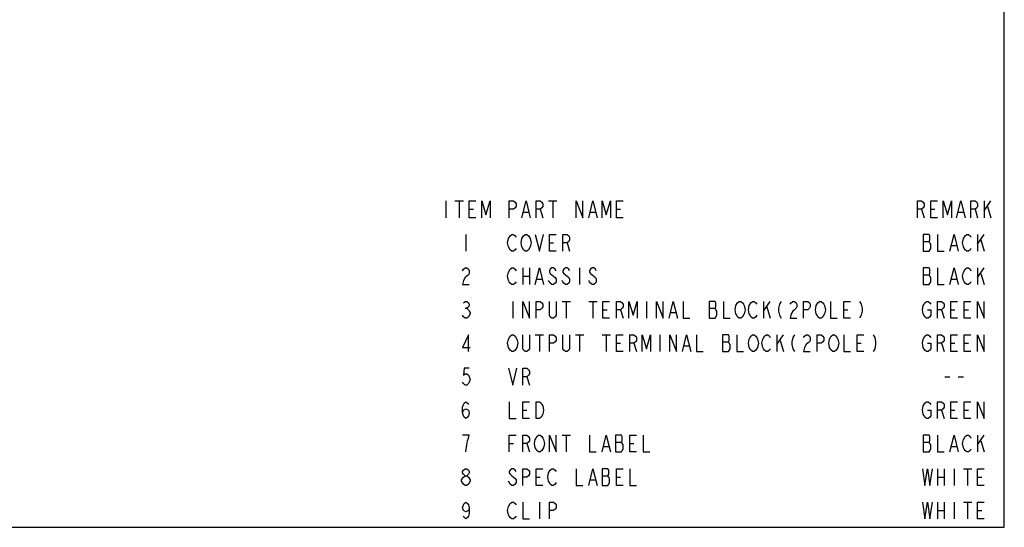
# Model space of a CAD drawing. Header units: millimetres. Extents: x 0 to 594, y 0 to 420.
# Tile 7 of 10: x 300 to 594, y 0 to 152. Entities that reach past the tile are written whole.
import ezdxf

# ---------------------------------------------------------------- set-up
doc = ezdxf.new("R2010")
doc.units = ezdxf.units.MM
doc.header["$LTSCALE"] = 32.67
doc.layers.get('0').update_dxf_attribs({"linetype": 'CONTINUOUS'})

msp = doc.modelspace()

# ---------------------------------------------------------------- linework, layer by layer
at = {"color": 7, "linetype": 'CONTINUOUS'}
for p, q in [((594, 0), (594, 420)), ((594, 0), (594, 420)), ((0, 0), (594, 0)), ((0, 0), (594, 0))]:
    msp.add_line(p, q, dxfattribs=at)
at = {"color": 2, "linetype": 'CONTINUOUS'}
for p, q in [((427, 97.5), (427, 92.5)), ((429.75, 97.5), (432.25, 97.5)), ((431, 97.5), (431, 92.5)), ((434, 97.5), (436, 97.5)), ((434, 92.5), (434, 97.5)), ((437.75, 97.5), (439, 93.34)), ((437.75, 92.5), (437.75, 97.5)), ((439, 93.34), (440.25, 97.5)), ((440.25, 97.5), (440.25, 92.5)), ((446, 97.5), (447.25, 97.5)), ((446, 92.5), (446, 97.5)), ((447.25, 97.5), (447.75, 97.09)), ((449.75, 92.5), (451, 97.5)), ((451, 97.5), (452.25, 92.5)), ((454, 97.5), (455.25, 97.5)), ((454, 92.5), (454, 97.5)), ((455.25, 97.5), (455.75, 97.09)), ((457.75, 97.5), (460.25, 97.5)), ((459, 97.5), (459, 92.5)), ((466, 97.5), (468, 92.5)), ((466, 92.5), (466, 97.5)), ((468, 92.5), (468, 97.5)), ((469.75, 92.5), (471, 97.5)), ((471, 97.5), (472.25, 92.5)), ((473.75, 97.5), (475, 93.34)), ((473.75, 92.5), (473.75, 97.5)), ((475, 93.34), (476.25, 97.5)), ((476.25, 97.5), (476.25, 92.5)), ((478, 97.5), (480, 97.5)), ((478, 92.5), (478, 97.5)), ((568, 97.5), (569.25, 97.5)), ((568, 92.5), (568, 97.5)), ((569.25, 97.5), (569.75, 97.09)), ((572, 97.5), (574, 97.5)), ((572, 92.5), (572, 97.5)), ((575.75, 97.5), (577, 93.34)), ((575.75, 92.5), (575.75, 97.5)), ((577, 93.34), (578.25, 97.5)), ((578.25, 97.5), (578.25, 92.5)), ((579.75, 92.5), (581, 97.5)), ((581, 97.5), (582.25, 92.5)), ((584, 97.5), (585.25, 97.5)), ((584, 92.5), (584, 97.5)), ((585.25, 97.5), (585.75, 97.09)), ((588, 97.5), (588, 92.5)), ((588, 94.59), (590, 97.5)), ((434, 95), (435.25, 95)), ((447.25, 95), (446, 95)), ((447.75, 95.42), (447.25, 95)), ((447.75, 97.09), (448, 96.67)), ((448, 95.84), (447.75, 95.42)), ((448, 96.67), (448, 95.84)), ((455.25, 95), (454, 95)), ((455.75, 95.42), (455.25, 95)), ((455.25, 95), (456, 92.5)), ((455.75, 97.09), (456, 96.67)), ((456, 95.84), (455.75, 95.42)), ((456, 96.67), (456, 95.84)), ((478, 95), (479.25, 95)), ((569.25, 95), (568, 95)), ((569.75, 95.42), (569.25, 95)), ((569.25, 95), (570, 92.5)), ((569.75, 97.09), (570, 96.67)), ((570, 95.84), (569.75, 95.42)), ((570, 96.67), (570, 95.84)), ((572, 95), (573.25, 95)), ((585.25, 95), (584, 95)), ((585.75, 95.42), (585.25, 95)), ((585.25, 95), (586, 92.5)), ((585.75, 97.09), (586, 96.67)), ((586, 95.84), (585.75, 95.42)), ((586, 96.67), (586, 95.84)), ((589, 95.84), (590, 92.5)), ((436, 92.5), (434, 92.5)), ((450.25, 94.17), (451.75, 94.17)), ((470.25, 94.17), (471.75, 94.17)), ((480, 92.5), (478, 92.5)), ((574, 92.5), (572, 92.5)), ((580.25, 94.17), (581.75, 94.17)), ((433, 87.5), (433, 82.5)), ((445.5, 85), (445.75, 86.25)), ((445.75, 86.25), (446.25, 87.09)), ((446.25, 87.09), (446.75, 87.5)), ((446.75, 87.5), (447.25, 87.5)), ((447.25, 87.5), (447.75, 87.09)), ((447.75, 87.09), (448, 86.67)), ((449.5, 85), (449.75, 86.25)), ((449.75, 86.25), (450.25, 87.09)), ((450.25, 87.09), (450.75, 87.5)), ((450.75, 87.5), (451.25, 87.5)), ((451.25, 87.5), (451.75, 87.09)), ((451.75, 87.09), (452.25, 86.25)), ((452.25, 86.25), (452.5, 85)), ((453.75, 87.5), (455, 82.5)), ((455, 82.5), (456.25, 87.5)), ((458, 87.5), (460, 87.5)), ((458, 82.5), (458, 87.5)), ((462, 87.5), (463.25, 87.5)), ((462, 82.5), (462, 87.5)), ((463.25, 87.5), (463.75, 87.09)), ((463.75, 85.42), (463.25, 85)), ((463.75, 87.09), (464, 86.67)), ((464, 85.84), (463.75, 85.42)), ((464, 86.67), (464, 85.84)), ((571.5, 87.5), (569.75, 87.5)), ((569.75, 87.5), (569.75, 82.5)), ((569.75, 85.42), (571.5, 85.42)), ((571.75, 87.09), (571.5, 87.5)), ((571.5, 85.42), (571.75, 85.84)), ((571.75, 85), (571.5, 85.42)), ((571.75, 85.84), (571.75, 87.09)), ((574, 87.5), (574, 82.5)), ((577.75, 82.5), (579, 87.5)), ((579, 87.5), (580.25, 82.5)), ((581.5, 85), (581.75, 86.25)), ((581.75, 86.25), (582.25, 87.09)), ((582.25, 87.09), (582.75, 87.5)), ((582.75, 87.5), (583.25, 87.5)), ((583.25, 87.5), (583.75, 87.09)), ((583.75, 87.09), (584, 86.67)), ((586, 87.5), (586, 82.5)), ((586, 84.59), (588, 87.5)), ((587, 85.84), (588, 82.5)), ((445.75, 83.75), (445.5, 85)), ((446.25, 82.92), (445.75, 83.75)), ((446.75, 82.5), (446.25, 82.92)), ((447.25, 82.5), (446.75, 82.5)), ((447.75, 82.92), (447.25, 82.5)), ((448, 83.34), (447.75, 82.92)), ((449.75, 83.75), (449.5, 85)), ((450.25, 82.92), (449.75, 83.75)), ((450.75, 82.5), (450.25, 82.92)), ((451.25, 82.5), (450.75, 82.5)), ((451.75, 82.92), (451.25, 82.5)), ((452.25, 83.75), (451.75, 82.92)), ((452.5, 85), (452.25, 83.75)), ((458, 85), (459.25, 85)), ((460, 82.5), (458, 82.5)), ((463.25, 85), (462, 85)), ((463.25, 85), (464, 82.5)), ((569.75, 82.5), (571.5, 82.5)), ((571.5, 82.5), (572, 83.34)), ((572, 84.59), (571.75, 85)), ((572, 83.34), (572, 84.59)), ((574, 82.5), (576, 82.5)), ((578.25, 84.17), (579.75, 84.17)), ((581.75, 83.75), (581.5, 85)), ((582, 83.34), (581.75, 83.75)), ((582.25, 82.92), (582, 83.34)), ((582.75, 82.5), (582.25, 82.92)), ((583.25, 82.5), (582.75, 82.5)), ((583.75, 82.92), (583.25, 82.5)), ((584, 83.34), (583.75, 82.92)), ((432, 76.67), (432.25, 77.09)), ((432.25, 77.09), (432.75, 77.5)), ((432.75, 77.5), (433.25, 77.5)), ((433.25, 77.5), (433.75, 77.09)), ((433.75, 77.09), (434, 76.67)), ((434, 76.67), (434, 75.84)), ((445.75, 76.25), (446.25, 77.09)), ((446.25, 77.09), (446.75, 77.5)), ((446.75, 77.5), (447.25, 77.5)), ((447.25, 77.5), (447.75, 77.09)), ((447.75, 77.09), (448, 76.67)), ((450, 77.5), (450, 72.5)), ((452, 77.5), (452, 72.5)), ((453.75, 72.5), (455, 77.5)), ((455, 77.5), (456.25, 72.5)), ((458.25, 77.09), (458, 76.67)), ((458, 76.67), (458, 76.25)), ((458.75, 77.5), (458.25, 77.09)), ((459.25, 77.5), (458.75, 77.5)), ((459.75, 77.09), (459.25, 77.5)), ((460, 76.67), (459.75, 77.09)), ((462.25, 77.09), (462, 76.67)), ((462, 76.67), (462, 76.25)), ((462.75, 77.5), (462.25, 77.09)), ((463.25, 77.5), (462.75, 77.5)), ((463.75, 77.09), (463.25, 77.5)), ((464, 76.67), (463.75, 77.09)), ((467, 77.5), (467, 72.5)), ((470.25, 77.09), (470, 76.67)), ((470, 76.67), (470, 76.25)), ((470.75, 77.5), (470.25, 77.09)), ((471.25, 77.5), (470.75, 77.5)), ((471.75, 77.09), (471.25, 77.5)), ((472, 76.67), (471.75, 77.09)), ((571.5, 77.5), (569.75, 77.5)), ((569.75, 77.5), (569.75, 72.5)), ((571.75, 77.09), (571.5, 77.5)), ((571.75, 75.84), (571.75, 77.09)), ((574, 77.5), (574, 72.5)), ((577.75, 72.5), (579, 77.5)), ((579, 77.5), (580.25, 72.5)), ((581.75, 76.25), (582.25, 77.09)), ((582.25, 77.09), (582.75, 77.5)), ((582.75, 77.5), (583.25, 77.5)), ((583.25, 77.5), (583.75, 77.09)), ((583.75, 77.09), (584, 76.67)), ((586, 77.5), (586, 72.5)), ((586, 74.59), (588, 77.5)), ((432.25, 73.75), (432, 72.5)), ((432.75, 74.59), (432.25, 73.75)), ((433.75, 75.42), (432.75, 74.59)), ((434, 75.84), (433.75, 75.42)), ((445.5, 75), (445.75, 76.25)), ((445.75, 73.75), (445.5, 75)), ((446, 73.34), (445.75, 73.75)), ((450, 75), (452, 75)), ((454.25, 74.17), (455.75, 74.17)), ((458, 73.34), (457.75, 73.75)), ((458, 76.25), (458.25, 75.84)), ((458.25, 75.84), (458.75, 75.42)), ((458.75, 75.42), (459.75, 74.59)), ((459.75, 74.59), (460, 74.17)), ((460, 74.17), (460, 73.34)), ((462, 73.34), (461.75, 73.75)), ((462, 76.25), (462.25, 75.84)), ((462.25, 75.84), (462.75, 75.42)), ((462.75, 75.42), (463.75, 74.59)), ((463.75, 74.59), (464, 74.17)), ((464, 74.17), (464, 73.34)), ((470, 73.34), (469.75, 73.75)), ((470, 76.25), (470.25, 75.84)), ((470.25, 75.84), (470.75, 75.42)), ((470.75, 75.42), (471.75, 74.59)), ((471.75, 74.59), (472, 74.17)), ((472, 74.17), (472, 73.34)), ((569.75, 75.42), (571.5, 75.42)), ((571.5, 75.42), (571.75, 75.84)), ((571.75, 75), (571.5, 75.42)), ((572, 74.59), (571.75, 75)), ((572, 73.34), (572, 74.59)), ((578.25, 74.17), (579.75, 74.17)), ((581.5, 75), (581.75, 76.25)), ((581.75, 73.75), (581.5, 75)), ((582, 73.34), (581.75, 73.75)), ((587, 75.84), (588, 72.5)), ((432, 72.5), (434, 72.5)), ((446.25, 72.92), (446, 73.34)), ((446.75, 72.5), (446.25, 72.92)), ((447.25, 72.5), (446.75, 72.5)), ((447.75, 72.92), (447.25, 72.5)), ((448, 73.34), (447.75, 72.92)), ((458.25, 72.92), (458, 73.34)), ((458.75, 72.5), (458.25, 72.92)), ((459.25, 72.5), (458.75, 72.5)), ((459.75, 72.92), (459.25, 72.5)), ((460, 73.34), (459.75, 72.92)), ((462.25, 72.92), (462, 73.34)), ((462.75, 72.5), (462.25, 72.92)), ((463.25, 72.5), (462.75, 72.5)), ((463.75, 72.92), (463.25, 72.5)), ((464, 73.34), (463.75, 72.92)), ((470.25, 72.92), (470, 73.34)), ((470.75, 72.5), (470.25, 72.92)), ((471.25, 72.5), (470.75, 72.5)), ((471.75, 72.92), (471.25, 72.5)), ((472, 73.34), (471.75, 72.92)), ((569.75, 72.5), (571.5, 72.5)), ((571.5, 72.5), (572, 73.34)), ((574, 72.5), (576, 72.5)), ((582.25, 72.92), (582, 73.34)), ((582.75, 72.5), (582.25, 72.92)), ((583.25, 72.5), (582.75, 72.5)), ((583.75, 72.92), (583.25, 72.5)), ((584, 73.34), (583.75, 72.92)), ((432.25, 67.09), (432.75, 67.5)), ((432.75, 67.5), (433.25, 67.5)), ((432.75, 65.42), (433.25, 65.42)), ((433.25, 67.5), (433.75, 67.09)), ((433.75, 65.84), (433.25, 65.42)), ((433.25, 65.42), (433.75, 65)), ((433.75, 67.09), (434, 66.67)), ((434, 66.25), (433.75, 65.84)), ((433.75, 65), (434, 64.59)), ((434, 66.67), (434, 66.25)), ((447, 67.5), (447, 62.5)), ((450, 67.5), (452, 62.5)), ((450, 62.5), (450, 67.5)), ((452, 62.5), (452, 67.5)), ((454, 67.5), (455.25, 67.5)), ((454, 62.5), (454, 67.5)), ((455.25, 65), (454, 65)), ((455.25, 67.5), (455.75, 67.09)), ((455.75, 65.42), (455.25, 65)), ((455.75, 67.09), (456, 66.67)), ((456, 65.84), (455.75, 65.42)), ((456, 66.67), (456, 65.84)), ((458, 63.34), (458, 67.5)), ((460, 67.5), (460, 63.34)), ((461.75, 67.5), (464.25, 67.5)), ((463, 67.5), (463, 62.5)), ((469.75, 67.5), (472.25, 67.5)), ((471, 67.5), (471, 62.5)), ((474, 67.5), (476, 67.5)), ((474, 62.5), (474, 67.5)), ((474, 65), (475.25, 65)), ((478, 67.5), (479.25, 67.5)), ((478, 62.5), (478, 67.5)), ((479.25, 65), (478, 65)), ((479.25, 67.5), (479.75, 67.09)), ((479.75, 65.42), (479.25, 65)), ((479.25, 65), (480, 62.5)), ((479.75, 67.09), (480, 66.67)), ((480, 65.84), (479.75, 65.42)), ((480, 66.67), (480, 65.84)), ((481.75, 67.5), (483, 63.34)), ((481.75, 62.5), (481.75, 67.5)), ((483, 63.34), (484.25, 67.5)), ((484.25, 67.5), (484.25, 62.5)), ((487, 67.5), (487, 62.5)), ((490, 67.5), (492, 62.5)), ((490, 62.5), (490, 67.5)), ((492, 62.5), (492, 67.5)), ((493.75, 62.5), (495, 67.5)), ((495, 67.5), (496.25, 62.5)), ((498, 67.5), (498, 62.5)), ((507.5, 67.5), (505.75, 67.5)), ((505.75, 67.5), (505.75, 62.5)), ((505.75, 65.42), (507.5, 65.42)), ((507.75, 67.09), (507.5, 67.5)), ((507.5, 65.42), (507.75, 65.84)), ((507.75, 65), (507.5, 65.42)), ((507.75, 65.84), (507.75, 67.09)), ((508, 64.59), (507.75, 65)), ((510, 67.5), (510, 62.5)), ((513.5, 65), (513.75, 66.25)), ((513.75, 63.75), (513.5, 65)), ((513.75, 66.25), (514.25, 67.09)), ((514.25, 67.09), (514.75, 67.5)), ((514.75, 67.5), (515.25, 67.5)), ((515.25, 67.5), (515.75, 67.09)), ((515.75, 67.09), (516, 66.67)), ((516, 66.67), (516.25, 66.25)), ((516.25, 66.25), (516.5, 65)), ((516.5, 65), (516.25, 63.75)), ((517.5, 65), (517.75, 66.25)), ((517.75, 63.75), (517.5, 65)), ((517.75, 66.25), (518.25, 67.09)), ((518.25, 67.09), (518.75, 67.5)), ((518.75, 67.5), (519.25, 67.5)), ((519.25, 67.5), (519.75, 67.09)), ((519.75, 67.09), (520, 66.67)), ((522, 67.5), (522, 62.5)), ((522, 64.59), (524, 67.5)), ((523, 65.84), (524, 62.5)), ((526.75, 66.67), (526.5, 65.42)), ((526.5, 65.42), (526.5, 64.59)), ((527.25, 67.5), (526.75, 66.67)), ((530, 66.67), (530.25, 67.09)), ((530.25, 67.09), (530.75, 67.5)), ((530.75, 67.5), (531.25, 67.5)), ((531.25, 65), (530.75, 64.59)), ((531.25, 67.5), (531.75, 67.09)), ((531.75, 65.42), (531.25, 65)), ((531.75, 67.09), (532, 66.67)), ((532, 65.84), (531.75, 65.42)), ((532, 66.67), (532, 65.84)), ((534, 67.5), (535.25, 67.5)), ((534, 62.5), (534, 67.5)), ((535.25, 65), (534, 65)), ((535.25, 67.5), (535.75, 67.09)), ((535.75, 65.42), (535.25, 65)), ((535.75, 67.09), (536, 66.67)), ((536, 65.84), (535.75, 65.42)), ((536, 66.67), (536, 65.84)), ((537.5, 65), (537.75, 66.25)), ((537.75, 63.75), (537.5, 65)), ((537.75, 66.25), (538.25, 67.09)), ((538.25, 67.09), (538.75, 67.5)), ((538.75, 67.5), (539.25, 67.5)), ((539.25, 67.5), (539.75, 67.09)), ((539.75, 67.09), (540, 66.67)), ((540, 66.67), (540.25, 66.25)), ((540.25, 66.25), (540.5, 65)), ((540.5, 65), (540.25, 63.75)), ((542, 67.5), (542, 62.5)), ((546, 67.5), (548, 67.5)), ((546, 62.5), (546, 67.5)), ((546, 65), (547.25, 65)), ((550.75, 67.5), (551.25, 66.67)), ((551.25, 66.67), (551.5, 65.42)), ((551.5, 65.42), (551.5, 64.59)), ((569.5, 65), (569.75, 66.25)), ((569.75, 63.75), (569.5, 65)), ((569.75, 66.25), (570, 66.67)), ((570, 66.67), (570.25, 67.09)), ((570.25, 67.09), (570.75, 67.5)), ((570.75, 67.5), (571.25, 67.5)), ((571, 65), (572, 65)), ((571.25, 67.5), (571.75, 67.09)), ((571.75, 67.09), (572, 66.67)), ((572, 65), (572, 63.34)), ((574, 67.5), (575.25, 67.5)), ((574, 62.5), (574, 67.5)), ((575.25, 65), (574, 65)), ((575.25, 67.5), (575.75, 67.09)), ((575.75, 65.42), (575.25, 65)), ((575.25, 65), (576, 62.5)), ((575.75, 67.09), (576, 66.67)), ((576, 65.84), (575.75, 65.42)), ((576, 66.67), (576, 65.84)), ((578, 67.5), (580, 67.5)), ((578, 62.5), (578, 67.5)), ((578, 65), (579.25, 65)), ((582, 67.5), (584, 67.5)), ((582, 62.5), (582, 67.5)), ((582, 65), (583.25, 65)), ((586, 67.5), (588, 62.5)), ((586, 62.5), (586, 67.5)), ((588, 62.5), (588, 67.5)), ((432.25, 62.92), (432, 63.34)), ((432.75, 62.5), (432.25, 62.92)), ((433.25, 62.5), (432.75, 62.5)), ((433.75, 62.92), (433.25, 62.5)), ((434.25, 63.75), (433.75, 62.92)), ((434, 64.59), (434.25, 64.17)), ((434.25, 64.17), (434.25, 63.75)), ((458.25, 62.92), (458, 63.34)), ((458.75, 62.5), (458.25, 62.92)), ((459.25, 62.5), (458.75, 62.5)), ((459.75, 62.92), (459.25, 62.5)), ((460, 63.34), (459.75, 62.92)), ((476, 62.5), (474, 62.5)), ((494.25, 64.17), (495.75, 64.17)), ((498, 62.5), (500, 62.5)), ((505.75, 62.5), (507.5, 62.5)), ((507.5, 62.5), (508, 63.34)), ((508, 63.34), (508, 64.59)), ((510, 62.5), (512, 62.5)), ((514, 63.34), (513.75, 63.75)), ((514.25, 62.92), (514, 63.34)), ((514.75, 62.5), (514.25, 62.92)), ((515.25, 62.5), (514.75, 62.5)), ((515.75, 62.92), (515.25, 62.5)), ((516.25, 63.75), (515.75, 62.92)), ((518, 63.34), (517.75, 63.75)), ((518.25, 62.92), (518, 63.34)), ((518.75, 62.5), (518.25, 62.92)), ((519.25, 62.5), (518.75, 62.5)), ((519.75, 62.92), (519.25, 62.5)), ((520, 63.34), (519.75, 62.92)), ((526.5, 64.59), (526.75, 63.34)), ((526.75, 63.34), (527.25, 62.5)), ((530.25, 63.75), (530, 62.5)), ((530, 62.5), (532, 62.5)), ((530.75, 64.59), (530.25, 63.75)), ((538, 63.34), (537.75, 63.75)), ((538.25, 62.92), (538, 63.34)), ((538.75, 62.5), (538.25, 62.92)), ((539.25, 62.5), (538.75, 62.5)), ((539.75, 62.92), (539.25, 62.5)), ((540.25, 63.75), (539.75, 62.92)), ((542, 62.5), (544, 62.5)), ((548, 62.5), (546, 62.5)), ((551.25, 63.34), (550.75, 62.5)), ((551.5, 64.59), (551.25, 63.34)), ((570.25, 62.92), (569.75, 63.75)), ((570.75, 62.5), (570.25, 62.92)), ((571.25, 62.5), (570.75, 62.5)), ((571.75, 62.92), (571.25, 62.5)), ((572, 63.34), (571.75, 62.92)), ((580, 62.5), (578, 62.5)), ((584, 62.5), (582, 62.5)), ((433.75, 57.5), (432, 53.75)), ((433.75, 52.5), (433.75, 57.5)), ((445.5, 55), (445.75, 56.25)), ((445.75, 56.25), (446.25, 57.09)), ((446.25, 57.09), (446.75, 57.5)), ((446.75, 57.5), (447.25, 57.5)), ((447.25, 57.5), (447.75, 57.09)), ((447.75, 57.09), (448.25, 56.25)), ((448.25, 56.25), (448.5, 55)), ((450, 53.34), (450, 57.5)), ((452, 57.5), (452, 53.34)), ((453.75, 57.5), (456.25, 57.5)), ((455, 57.5), (455, 52.5)), ((458, 57.5), (459.25, 57.5)), ((458, 52.5), (458, 57.5)), ((459.25, 57.5), (459.75, 57.09)), ((459.75, 57.09), (460, 56.67)), ((460, 56.67), (460, 55.84)), ((462, 53.34), (462, 57.5)), ((464, 57.5), (464, 53.34)), ((465.75, 57.5), (468.25, 57.5)), ((467, 57.5), (467, 52.5)), ((473.75, 57.5), (476.25, 57.5)), ((475, 57.5), (475, 52.5)), ((478, 57.5), (480, 57.5)), ((478, 52.5), (478, 57.5)), ((482, 57.5), (483.25, 57.5)), ((482, 52.5), (482, 57.5)), ((483.25, 57.5), (483.75, 57.09)), ((483.75, 57.09), (484, 56.67)), ((484, 56.67), (484, 55.84)), ((485.75, 57.5), (487, 53.34)), ((485.75, 52.5), (485.75, 57.5)), ((487, 53.34), (488.25, 57.5)), ((488.25, 57.5), (488.25, 52.5)), ((491, 57.5), (491, 52.5)), ((494, 57.5), (496, 52.5)), ((494, 52.5), (494, 57.5)), ((496, 52.5), (496, 57.5)), ((497.75, 52.5), (499, 57.5)), ((499, 57.5), (500.25, 52.5)), ((502, 57.5), (502, 52.5)), ((511.5, 57.5), (509.75, 57.5)), ((509.75, 57.5), (509.75, 52.5)), ((511.75, 57.09), (511.5, 57.5)), ((511.75, 55.84), (511.75, 57.09)), ((514, 57.5), (514, 52.5)), ((517.5, 55), (517.75, 56.25)), ((517.75, 56.25), (518.25, 57.09)), ((518.25, 57.09), (518.75, 57.5)), ((518.75, 57.5), (519.25, 57.5)), ((519.25, 57.5), (519.75, 57.09)), ((519.75, 57.09), (520, 56.67)), ((520, 56.67), (520.25, 56.25)), ((520.25, 56.25), (520.5, 55)), ((521.5, 55), (521.75, 56.25)), ((521.75, 56.25), (522.25, 57.09)), ((522.25, 57.09), (522.75, 57.5)), ((522.75, 57.5), (523.25, 57.5)), ((523.25, 57.5), (523.75, 57.09)), ((523.75, 57.09), (524, 56.67)), ((526, 57.5), (526, 52.5)), ((526, 54.59), (528, 57.5)), ((530.75, 56.67), (530.5, 55.42)), ((531.25, 57.5), (530.75, 56.67)), ((534, 56.67), (534.25, 57.09)), ((534.25, 57.09), (534.75, 57.5)), ((534.75, 57.5), (535.25, 57.5)), ((535.25, 57.5), (535.75, 57.09)), ((535.75, 57.09), (536, 56.67)), ((536, 56.67), (536, 55.84)), ((538, 57.5), (539.25, 57.5)), ((538, 52.5), (538, 57.5)), ((539.25, 57.5), (539.75, 57.09)), ((539.75, 57.09), (540, 56.67)), ((540, 56.67), (540, 55.84)), ((541.5, 55), (541.75, 56.25)), ((541.75, 56.25), (542.25, 57.09)), ((542.25, 57.09), (542.75, 57.5)), ((542.75, 57.5), (543.25, 57.5)), ((543.25, 57.5), (543.75, 57.09)), ((543.75, 57.09), (544.25, 56.25)), ((544.25, 56.25), (544.5, 55)), ((546, 57.5), (546, 52.5)), ((550, 57.5), (552, 57.5)), ((550, 52.5), (550, 57.5)), ((554.75, 57.5), (555.25, 56.67)), ((555.25, 56.67), (555.5, 55.42)), ((569.5, 55), (569.75, 56.25)), ((569.75, 56.25), (570.25, 57.09)), ((570.25, 57.09), (570.75, 57.5)), ((570.75, 57.5), (571.25, 57.5)), ((571.25, 57.5), (571.75, 57.09)), ((571.75, 57.09), (572, 56.67)), ((574, 57.5), (575.25, 57.5)), ((574, 52.5), (574, 57.5)), ((575.25, 57.5), (575.75, 57.09)), ((575.75, 57.09), (576, 56.67)), ((576, 56.67), (576, 55.84)), ((578, 57.5), (580, 57.5)), ((578, 52.5), (578, 57.5)), ((582, 57.5), (584, 57.5)), ((582, 52.5), (582, 57.5)), ((586, 57.5), (588, 52.5)), ((586, 52.5), (586, 57.5)), ((588, 52.5), (588, 57.5)), ((432, 53.75), (434.25, 53.75)), ((445.75, 53.75), (445.5, 55)), ((446.25, 52.92), (445.75, 53.75)), ((448.25, 53.75), (447.75, 52.92)), ((448.5, 55), (448.25, 53.75)), ((450.25, 52.92), (450, 53.34)), ((452, 53.34), (451.75, 52.92)), ((459.25, 55), (458, 55)), ((459.75, 55.42), (459.25, 55)), ((460, 55.84), (459.75, 55.42)), ((462.25, 52.92), (462, 53.34)), ((464, 53.34), (463.75, 52.92)), ((478, 55), (479.25, 55)), ((483.25, 55), (482, 55)), ((483.75, 55.42), (483.25, 55)), ((483.25, 55), (484, 52.5)), ((484, 55.84), (483.75, 55.42)), ((498.25, 54.17), (499.75, 54.17)), ((509.75, 55.42), (511.5, 55.42)), ((511.5, 55.42), (511.75, 55.84)), ((511.75, 55), (511.5, 55.42)), ((511.5, 52.5), (512, 53.34)), ((512, 54.59), (511.75, 55)), ((512, 53.34), (512, 54.59)), ((517.75, 53.75), (517.5, 55)), ((518, 53.34), (517.75, 53.75)), ((518.25, 52.92), (518, 53.34)), ((520.25, 53.75), (519.75, 52.92)), ((520.5, 55), (520.25, 53.75)), ((521.75, 53.75), (521.5, 55)), ((522, 53.34), (521.75, 53.75)), ((522.25, 52.92), (522, 53.34)), ((524, 53.34), (523.75, 52.92)), ((527, 55.84), (528, 52.5)), ((530.5, 55.42), (530.5, 54.59)), ((530.5, 54.59), (530.75, 53.34)), ((530.75, 53.34), (531.25, 52.5)), ((534.25, 53.75), (534, 52.5)), ((534.75, 54.59), (534.25, 53.75)), ((535.25, 55), (534.75, 54.59)), ((535.75, 55.42), (535.25, 55)), ((536, 55.84), (535.75, 55.42)), ((539.25, 55), (538, 55)), ((539.75, 55.42), (539.25, 55)), ((540, 55.84), (539.75, 55.42)), ((541.75, 53.75), (541.5, 55)), ((542, 53.34), (541.75, 53.75)), ((542.25, 52.92), (542, 53.34)), ((544.25, 53.75), (543.75, 52.92)), ((544.5, 55), (544.25, 53.75)), ((550, 55), (551.25, 55)), ((555.25, 53.34), (554.75, 52.5)), ((555.5, 54.59), (555.25, 53.34)), ((555.5, 55.42), (555.5, 54.59)), ((569.75, 53.75), (569.5, 55)), ((570.25, 52.92), (569.75, 53.75)), ((571, 55), (572, 55)), ((572, 53.34), (571.75, 52.92)), ((572, 55), (572, 53.34)), ((575.25, 55), (574, 55)), ((575.75, 55.42), (575.25, 55)), ((575.25, 55), (576, 52.5)), ((576, 55.84), (575.75, 55.42)), ((578, 55), (579.25, 55)), ((582, 55), (583.25, 55)), ((446.75, 52.5), (446.25, 52.92)), ((447.25, 52.5), (446.75, 52.5)), ((447.75, 52.92), (447.25, 52.5)), ((450.75, 52.5), (450.25, 52.92)), ((451.25, 52.5), (450.75, 52.5)), ((451.75, 52.92), (451.25, 52.5)), ((462.75, 52.5), (462.25, 52.92)), ((463.25, 52.5), (462.75, 52.5)), ((463.75, 52.92), (463.25, 52.5)), ((480, 52.5), (478, 52.5)), ((502, 52.5), (504, 52.5)), ((509.75, 52.5), (511.5, 52.5)), ((514, 52.5), (516, 52.5)), ((518.75, 52.5), (518.25, 52.92)), ((519.25, 52.5), (518.75, 52.5)), ((519.75, 52.92), (519.25, 52.5)), ((522.75, 52.5), (522.25, 52.92)), ((523.25, 52.5), (522.75, 52.5)), ((523.75, 52.92), (523.25, 52.5)), ((534, 52.5), (536, 52.5)), ((542.75, 52.5), (542.25, 52.92)), ((543.25, 52.5), (542.75, 52.5)), ((543.75, 52.92), (543.25, 52.5)), ((546, 52.5), (548, 52.5)), ((552, 52.5), (550, 52.5)), ((570.75, 52.5), (570.25, 52.92)), ((571.25, 52.5), (570.75, 52.5)), ((571.75, 52.92), (571.25, 52.5)), ((580, 52.5), (578, 52.5)), ((584, 52.5), (582, 52.5)), ((432.5, 47.5), (432.25, 45.42)), ((434, 47.5), (432.5, 47.5)), ((445.75, 47.5), (447, 42.5)), ((447, 42.5), (448.25, 47.5)), ((450, 47.5), (451.25, 47.5)), ((450, 42.5), (450, 47.5)), ((451.25, 47.5), (451.75, 47.09)), ((432.25, 45.42), (432.75, 45.84)), ((432.75, 45.84), (433.25, 45.84)), ((433.25, 45.84), (433.75, 45.42)), ((433.75, 45.42), (434, 45)), ((434, 45), (434.25, 44.17)), ((434.25, 44.17), (434, 43.34)), ((451.25, 45), (450, 45)), ((451.75, 45.42), (451.25, 45)), ((451.25, 45), (452, 42.5)), ((451.75, 47.09), (452, 46.67)), ((452, 45.84), (451.75, 45.42)), ((452, 46.67), (452, 45.84)), ((576.25, 45), (577.75, 45)), ((580.25, 45), (581.75, 45)), ((432.25, 42.92), (432, 43.34)), ((432.75, 42.5), (432.25, 42.92)), ((433.25, 42.5), (432.75, 42.5)), ((433.75, 42.92), (433.25, 42.5)), ((434, 43.34), (433.75, 42.92)), ((432, 35.84), (432.25, 36.67)), ((432, 34.17), (432, 35.84)), ((432.25, 36.67), (432.5, 37.09)), ((432.25, 35), (433, 35.42)), ((432.5, 37.09), (433, 37.5)), ((433, 37.5), (433.5, 37.09)), ((433, 35.42), (433.75, 35)), ((433.5, 37.09), (433.75, 36.67)), ((446, 37.5), (446, 32.5)), ((450, 37.5), (452, 37.5)), ((450, 32.5), (450, 37.5)), ((454, 37.5), (455, 37.5)), ((454, 32.5), (454, 37.5)), ((455, 37.5), (455.5, 37.09)), ((455.5, 37.09), (455.75, 36.67)), ((455.75, 36.67), (456, 36.25)), ((456, 36.25), (456.25, 35)), ((569.5, 35), (569.75, 36.25)), ((569.75, 36.25), (570.25, 37.09)), ((570.25, 37.09), (570.75, 37.5)), ((570.75, 37.5), (571.25, 37.5)), ((571.25, 37.5), (571.75, 37.09)), ((571.75, 37.09), (572, 36.67)), ((574, 37.5), (575.25, 37.5)), ((574, 32.5), (574, 37.5)), ((575.25, 37.5), (575.75, 37.09)), ((575.75, 35.42), (575.25, 35)), ((575.75, 37.09), (576, 36.67)), ((576, 35.84), (575.75, 35.42)), ((576, 36.67), (576, 35.84)), ((578, 37.5), (580, 37.5)), ((578, 32.5), (578, 37.5)), ((582, 37.5), (584, 37.5)), ((582, 32.5), (582, 37.5)), ((586, 37.5), (588, 32.5)), ((586, 32.5), (586, 37.5)), ((588, 32.5), (588, 37.5)), ((432, 34.17), (432.25, 35)), ((432.25, 33.34), (432, 34.17)), ((432.5, 32.92), (432.25, 33.34)), ((433, 32.5), (432.5, 32.92)), ((433.5, 32.92), (433, 32.5)), ((433.75, 33.34), (433.5, 32.92)), ((433.75, 35), (434, 34.17)), ((434, 34.17), (433.75, 33.34)), ((446, 32.5), (448, 32.5)), ((450, 35), (451.25, 35)), ((452, 32.5), (450, 32.5)), ((455, 32.5), (454, 32.5)), ((455.5, 32.92), (455, 32.5)), ((456, 33.75), (455.5, 32.92)), ((456.25, 35), (456, 33.75)), ((569.75, 33.75), (569.5, 35)), ((570, 33.34), (569.75, 33.75)), ((570.25, 32.92), (570, 33.34)), ((570.75, 32.5), (570.25, 32.92)), ((571.25, 32.5), (570.75, 32.5)), ((571, 35), (572, 35)), ((571.75, 32.92), (571.25, 32.5)), ((572, 33.34), (571.75, 32.92)), ((572, 35), (572, 33.34)), ((575.25, 35), (574, 35)), ((575.25, 35), (576, 32.5)), ((578, 35), (579.25, 35)), ((580, 32.5), (578, 32.5)), ((582, 35), (583.25, 35)), ((584, 32.5), (582, 32.5)), ((434, 27.5), (432, 27.5)), ((433.5, 25.84), (433.75, 26.67)), ((433.75, 26.67), (434, 27.5)), ((446, 27.5), (448, 27.5)), ((446, 22.5), (446, 27.5)), ((450, 27.5), (451.25, 27.5)), ((450, 22.5), (450, 27.5)), ((451.25, 27.5), (451.75, 27.09)), ((451.75, 27.09), (452, 26.67)), ((452, 26.67), (452, 25.84)), ((453.75, 26.25), (454, 26.67)), ((454, 26.67), (454.25, 27.09)), ((454.25, 27.09), (454.75, 27.5)), ((454.75, 27.5), (455.25, 27.5)), ((455.25, 27.5), (455.75, 27.09)), ((455.75, 27.09), (456, 26.67)), ((456, 26.67), (456.25, 26.25)), ((458, 27.5), (460, 22.5)), ((458, 22.5), (458, 27.5)), ((460, 22.5), (460, 27.5)), ((461.75, 27.5), (464.25, 27.5)), ((463, 27.5), (463, 22.5)), ((470, 27.5), (470, 22.5)), ((473.75, 22.5), (475, 27.5)), ((475, 27.5), (476.25, 22.5)), ((479.5, 27.5), (477.75, 27.5)), ((477.75, 27.5), (477.75, 22.5)), ((479.75, 27.09), (479.5, 27.5)), ((479.75, 25.84), (479.75, 27.09)), ((482, 27.5), (484, 27.5)), ((482, 22.5), (482, 27.5)), ((486, 27.5), (486, 22.5)), ((571.5, 27.5), (569.75, 27.5)), ((569.75, 27.5), (569.75, 22.5)), ((571.75, 27.09), (571.5, 27.5)), ((571.75, 25.84), (571.75, 27.09)), ((574, 27.5), (574, 22.5)), ((577.75, 22.5), (579, 27.5)), ((579, 27.5), (580.25, 22.5)), ((581.75, 26.25), (582.25, 27.09)), ((582.25, 27.09), (582.75, 27.5)), ((582.75, 27.5), (583.25, 27.5)), ((583.25, 27.5), (583.75, 27.09)), ((583.75, 27.09), (584, 26.67)), ((586, 27.5), (586, 22.5)), ((586, 24.59), (588, 27.5)), ((433, 22.5), (433.25, 24.59)), ((433.25, 24.59), (433.5, 25.84)), ((446, 25), (447.25, 25)), ((451.25, 25), (450, 25)), ((451.75, 25.42), (451.25, 25)), ((451.25, 25), (452, 22.5)), ((452, 25.84), (451.75, 25.42)), ((453.5, 25), (453.75, 26.25)), ((453.75, 23.75), (453.5, 25)), ((454, 23.34), (453.75, 23.75)), ((456.25, 23.75), (455.75, 22.92)), ((456.25, 26.25), (456.5, 25)), ((456.5, 25), (456.25, 23.75)), ((474.25, 24.17), (475.75, 24.17)), ((477.75, 25.42), (479.5, 25.42)), ((479.5, 25.42), (479.75, 25.84)), ((480, 24.59), (479.5, 25.42)), ((480, 23.34), (480, 24.59)), ((482, 25), (483.25, 25)), ((569.75, 25.42), (571.5, 25.42)), ((571.5, 25.42), (571.75, 25.84)), ((571.75, 25), (571.5, 25.42)), ((572, 24.59), (571.75, 25)), ((572, 23.34), (572, 24.59)), ((578.25, 24.17), (579.75, 24.17)), ((581.5, 25), (581.75, 26.25)), ((581.75, 23.75), (581.5, 25)), ((582, 23.34), (581.75, 23.75)), ((587, 25.84), (588, 22.5)), ((454.25, 22.92), (454, 23.34)), ((454.75, 22.5), (454.25, 22.92)), ((455.25, 22.5), (454.75, 22.5)), ((455.75, 22.92), (455.25, 22.5)), ((470, 22.5), (472, 22.5)), ((477.75, 22.5), (479.5, 22.5)), ((479.5, 22.5), (479.75, 22.92)), ((479.75, 22.92), (480, 23.34)), ((484, 22.5), (482, 22.5)), ((486, 22.5), (488, 22.5)), ((569.75, 22.5), (571.5, 22.5)), ((571.5, 22.5), (572, 23.34)), ((574, 22.5), (576, 22.5)), ((582.25, 22.92), (582, 23.34)), ((582.75, 22.5), (582.25, 22.92)), ((583.25, 22.5), (582.75, 22.5)), ((583.75, 22.92), (583.25, 22.5)), ((584, 23.34), (583.75, 22.92)), ((431.75, 14.17), (432.25, 15)), ((432, 16.67), (432.25, 17.09)), ((432, 16.25), (432, 16.67)), ((432.25, 15.84), (432, 16.25)), ((432.25, 17.09), (432.75, 17.5)), ((432.75, 15.42), (432.25, 15.84)), ((432.25, 15), (432.75, 15.42)), ((432.75, 17.5), (433.25, 17.5)), ((432.75, 15.42), (433.25, 15.42)), ((433.25, 17.5), (433.75, 17.09)), ((433.75, 15.84), (433.25, 15.42)), ((433.25, 15.42), (433.75, 15)), ((433.75, 17.09), (434, 16.67)), ((434, 16.25), (433.75, 15.84)), ((433.75, 15), (434.25, 14.17)), ((434, 16.67), (434, 16.25)), ((446.25, 17.09), (446, 16.67)), ((446, 16.67), (446, 16.25)), ((446, 16.25), (446.25, 15.84)), ((446.75, 17.5), (446.25, 17.09)), ((446.25, 15.84), (446.75, 15.42)), ((447.25, 17.5), (446.75, 17.5)), ((446.75, 15.42), (447.25, 15)), ((447.75, 17.09), (447.25, 17.5)), ((447.25, 15), (447.75, 14.59)), ((448, 16.67), (447.75, 17.09)), ((450, 17.5), (451.25, 17.5)), ((450, 12.5), (450, 17.5)), ((451.25, 15), (450, 15)), ((451.25, 17.5), (451.75, 17.09)), ((451.75, 15.42), (451.25, 15)), ((451.75, 17.09), (452, 16.67)), ((452, 15.84), (451.75, 15.42)), ((452, 16.67), (452, 15.84)), ((454, 17.5), (456, 17.5)), ((454, 12.5), (454, 17.5)), ((454, 15), (455.25, 15)), ((457.5, 15), (457.75, 16.25)), ((457.75, 13.75), (457.5, 15)), ((457.75, 16.25), (458.25, 17.09)), ((458.25, 17.09), (458.75, 17.5)), ((458.75, 17.5), (459.25, 17.5)), ((459.25, 17.5), (459.75, 17.09)), ((459.75, 17.09), (460, 16.67)), ((466, 17.5), (466, 12.5)), ((469.75, 12.5), (471, 17.5)), ((471, 17.5), (472.25, 12.5)), ((475.5, 17.5), (473.75, 17.5)), ((473.75, 17.5), (473.75, 12.5)), ((473.75, 15.42), (475.5, 15.42)), ((475.75, 17.09), (475.5, 17.5)), ((475.5, 15.42), (475.75, 15.84)), ((475.75, 15), (475.5, 15.42)), ((475.75, 15.84), (475.75, 17.09)), ((476, 14.59), (475.75, 15)), ((478, 17.5), (480, 17.5)), ((478, 12.5), (478, 17.5)), ((478, 15), (479.25, 15)), ((482, 17.5), (482, 12.5)), ((569.5, 17.5), (570.25, 12.5)), ((570.25, 12.5), (571, 17.5)), ((571, 17.5), (571.75, 12.5)), ((571.75, 12.5), (572.5, 17.5)), ((574, 17.5), (574, 12.5)), ((574, 15), (576, 15)), ((576, 17.5), (576, 12.5)), ((579, 17.5), (579, 12.5)), ((581.75, 17.5), (584.25, 17.5)), ((583, 17.5), (583, 12.5)), ((586, 17.5), (588, 17.5)), ((586, 12.5), (586, 17.5)), ((586, 15), (587.25, 15)), ((431.75, 13.75), (431.75, 14.17)), ((432.25, 12.92), (431.75, 13.75)), ((432.75, 12.5), (432.25, 12.92)), ((433.25, 12.5), (432.75, 12.5)), ((433.75, 12.92), (433.25, 12.5)), ((434.25, 13.75), (433.75, 12.92)), ((434.25, 14.17), (434.25, 13.75)), ((446.25, 12.92), (445.75, 13.75)), ((446.75, 12.5), (446.25, 12.92)), ((447.25, 12.5), (446.75, 12.5)), ((447.75, 12.92), (447.25, 12.5)), ((447.75, 14.59), (448, 14.17)), ((448, 13.34), (447.75, 12.92)), ((448, 14.17), (448, 13.34)), ((456, 12.5), (454, 12.5)), ((458, 13.34), (457.75, 13.75)), ((458.25, 12.92), (458, 13.34)), ((458.75, 12.5), (458.25, 12.92)), ((459.25, 12.5), (458.75, 12.5)), ((459.75, 12.92), (459.25, 12.5)), ((460, 13.34), (459.75, 12.92)), ((466, 12.5), (468, 12.5)), ((470.25, 14.17), (471.75, 14.17)), ((473.75, 12.5), (475.5, 12.5)), ((475.5, 12.5), (475.75, 12.92)), ((475.75, 12.92), (476, 13.34)), ((476, 13.34), (476, 14.59)), ((480, 12.5), (478, 12.5)), ((482, 12.5), (484, 12.5)), ((588, 12.5), (586, 12.5)), ((432, 5.84), (432.25, 6.67)), ((432.25, 6.67), (432.5, 7.09)), ((432.5, 7.09), (433, 7.5)), ((433, 7.5), (433.5, 7.09)), ((433.5, 7.09), (433.75, 6.67)), ((433.75, 6.67), (434, 5.84)), ((445.5, 5), (445.75, 6.25)), ((445.75, 6.25), (446.25, 7.09)), ((446.25, 7.09), (446.75, 7.5)), ((446.75, 7.5), (447.25, 7.5)), ((447.25, 7.5), (447.75, 7.09)), ((447.75, 7.09), (448, 6.67)), ((450, 7.5), (450, 2.5)), ((455, 7.5), (455, 2.5)), ((458, 7.5), (459.25, 7.5)), ((458, 2.5), (458, 7.5)), ((459.25, 7.5), (459.75, 7.09)), ((459.75, 7.09), (460, 6.67)), ((460, 6.67), (460, 5.84)), ((569.5, 7.5), (570.25, 2.5)), ((570.25, 2.5), (571, 7.5)), ((571, 7.5), (571.75, 2.5)), ((571.75, 2.5), (572.5, 7.5)), ((574, 7.5), (574, 2.5)), ((576, 7.5), (576, 2.5)), ((579, 7.5), (579, 2.5)), ((581.75, 7.5), (584.25, 7.5)), ((583, 7.5), (583, 2.5)), ((586, 7.5), (588, 7.5)), ((586, 2.5), (586, 7.5)), ((432.25, 5), (432, 5.84)), ((433, 4.59), (432.25, 5)), ((432.5, 2.92), (432.25, 3.34)), ((433.75, 5), (433, 4.59)), ((433.75, 3.34), (433.5, 2.92)), ((434, 5.84), (433.75, 5)), ((434, 4.17), (433.75, 3.34)), ((434, 5.84), (434, 4.17)), ((445.75, 3.75), (445.5, 5)), ((446, 3.34), (445.75, 3.75)), ((446.25, 2.92), (446, 3.34)), ((448, 3.34), (447.75, 2.92)), ((459.25, 5), (458, 5)), ((459.75, 5.42), (459.25, 5)), ((460, 5.84), (459.75, 5.42)), ((574, 5), (576, 5)), ((586, 5), (587.25, 5)), ((433, 2.5), (432.5, 2.92)), ((433.5, 2.92), (433, 2.5)), ((446.75, 2.5), (446.25, 2.92)), ((447.25, 2.5), (446.75, 2.5)), ((447.75, 2.92), (447.25, 2.5)), ((450, 2.5), (452, 2.5)), ((588, 2.5), (586, 2.5))]:
    msp.add_line(p, q, dxfattribs=at)

doc.saveas('drawing.dxf')
